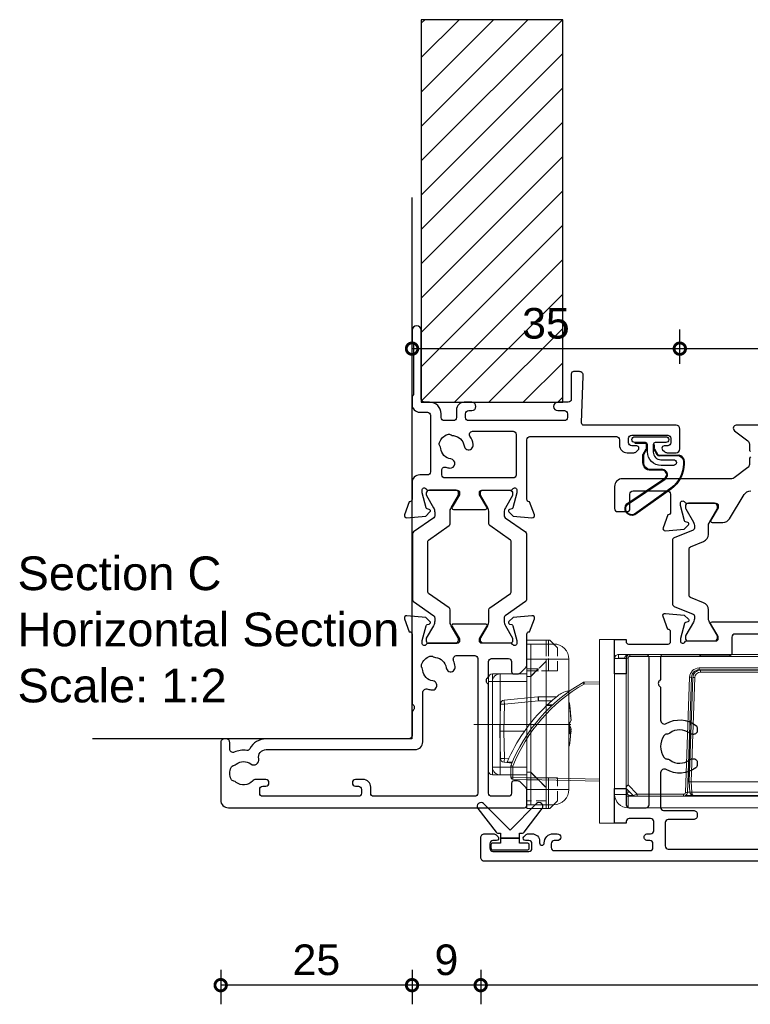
# Model space of a CAD drawing. Header units: millimetres. Extents: x 80 to 17288, y -2623 to 7492.
# Tile 114 of 125: x 15958 to 16053, y 6008 to 6137. Entities that reach past the tile are written whole.
import ezdxf

# ---------------------------------------------------------------- set-up
doc = ezdxf.new("R2010")
doc.units = ezdxf.units.MM
doc.linetypes.add('TH50 BF Type 5$0$CENTERX2', pattern=[20.32, 12.7, -2.54, 2.54, -2.54])
doc.linetypes.add('TH50 BF Type 5$0$HIDDEN', pattern=[1.905, 1.27, -0.635])
for name, color, linetype in [('Extrusion', 2, 'Continuous'), ('Gray', 8, 'Continuous'), ('Gussets', 1, 'Continuous'), ('polyamide', 6, 'Continuous')]:
    doc.layers.add(name, color=color, linetype=linetype)
doc.layers.add('UNO-Dark Grey', color=7, linetype='Continuous', lineweight=13, true_color=0x44474e)
doc.styles.add('UNO Text', font='arial.ttf')
doc.dimstyles.new('UNO', dxfattribs={"dimtxt": 2, "dimasz": 1.5, "dimexe": 1.25, "dimexo": 0.625, "dimtad": 1, "dimdec": 1, "dimzin": 9, "dimtxsty": 'UNO Text', "dimblk": 'DOTSMALL', "dimcen": 2.5, "dimadec": 0, "dimazin": 0, "dimtfac": 1, "dimtdec": 1, "dimtmove": 0, "dimatfit": 3, "dimfxl": 1, "dimfxlon": 1, "dimarcsym": 0})

# ---------------------------------------------------------------- blocks, each defined once
blk = doc.blocks.new('_DotSmall')
at = {"color": 0, "linetype": 'ByBlock', "const_width": 0.5}
blk.add_lwpolyline([(-0.0625, 0, 1), (0.0625, 0, 1)], format="xyb", close=True, dxfattribs=at)
blk = doc.blocks.new('*D519')
at = {"color": 0, "lineweight": -2, "transparency": 16777216}
for p, q in [((16044.18, 6091.89), (16044.18, 6096.39)), ((16118.17, 6091.89), (16118.17, 6096.39)), ((16118.17, 6093.89), (16044.18, 6093.89))]:
    blk.add_line(p, q, dxfattribs=at)
at = {"layer": 'Defpoints', "color": 0, "transparency": 16777216}
for p in [(16044.18, 6093.89), (16044.18, 6082.14), (16118.17, 6075.09)]:
    blk.add_point(p, dxfattribs=at)
at = {"color": 0, "lineweight": -2, "transparency": 16777216, "xscale": 3, "yscale": 3, "zscale": 3, "rotation": 180}
blk.add_blockref('_DotSmall', (16044.18, 6093.89), dxfattribs=at)
at = {"color": 0, "lineweight": -2, "transparency": 16777216, "xscale": 3, "yscale": 3, "zscale": 3}
blk.add_blockref('_DotSmall', (16118.17, 6093.89), dxfattribs=at)
at = {"color": 0, "transparency": 16777216, "insert": (16081.18, 6097.14), "char_height": 4, "attachment_point": 5, "style": 'UNO Text'}
blk.add_mtext('74', dxfattribs=at)
blk = doc.blocks.new('*D520')
at = {"color": 0, "lineweight": -2, "transparency": 16777216}
for p, q in [((16009.2, 6091.89), (16009.2, 6096.39)), ((16044.18, 6091.89), (16044.18, 6096.39)), ((16044.18, 6093.89), (16009.2, 6093.89))]:
    blk.add_line(p, q, dxfattribs=at)
at = {"layer": 'Defpoints', "color": 0, "transparency": 16777216}
for p in [(16009.2, 6093.89), (16009.2, 6087.64), (16044.18, 6082.14)]:
    blk.add_point(p, dxfattribs=at)
at = {"color": 0, "lineweight": -2, "transparency": 16777216, "xscale": 3, "yscale": 3, "zscale": 3, "rotation": 180}
blk.add_blockref('_DotSmall', (16009.2, 6093.89), dxfattribs=at)
at = {"color": 0, "lineweight": -2, "transparency": 16777216, "xscale": 3, "yscale": 3, "zscale": 3}
blk.add_blockref('_DotSmall', (16044.18, 6093.89), dxfattribs=at)
at = {"color": 0, "transparency": 16777216, "insert": (16026.69, 6097.18), "char_height": 4, "attachment_point": 5, "style": 'UNO Text'}
blk.add_mtext('35', dxfattribs=at)
blk = doc.blocks.new('*D527')
at = {"color": 0, "lineweight": -2, "transparency": 16777216}
for p, q in [((16018.17, 6012.7), (16018.17, 6008.2)), ((16098.17, 6012.7), (16098.17, 6008.2)), ((16098.17, 6010.7), (16018.17, 6010.7))]:
    blk.add_line(p, q, dxfattribs=at)
at = {"layer": 'Defpoints', "color": 0, "transparency": 16777216}
for p in [(16098.17, 6035.01), (16018.17, 6029.59), (16018.17, 6010.7)]:
    blk.add_point(p, dxfattribs=at)
at = {"color": 0, "lineweight": -2, "transparency": 16777216, "xscale": 3, "yscale": 3, "zscale": 3, "rotation": 180}
blk.add_blockref('_DotSmall', (16018.17, 6010.7), dxfattribs=at)
at = {"color": 0, "lineweight": -2, "transparency": 16777216, "xscale": 3, "yscale": 3, "zscale": 3}
blk.add_blockref('_DotSmall', (16098.17, 6010.7), dxfattribs=at)
at = {"color": 0, "transparency": 16777216, "insert": (16058.17, 6013.99), "char_height": 4, "attachment_point": 5, "style": 'UNO Text'}
blk.add_mtext('80', dxfattribs=at)
blk = doc.blocks.new('*D528')
at = {"color": 0, "lineweight": -2, "transparency": 16777216}
for p, q in [((16009.2, 6012.7), (16009.2, 6008.2)), ((16018.17, 6012.7), (16018.17, 6008.2)), ((16018.17, 6010.7), (16009.2, 6010.7))]:
    blk.add_line(p, q, dxfattribs=at)
at = {"layer": 'Defpoints', "color": 0, "transparency": 16777216}
for p in [(16009.2, 6087.64), (16018.17, 6029.59), (16009.2, 6010.7)]:
    blk.add_point(p, dxfattribs=at)
at = {"color": 0, "lineweight": -2, "transparency": 16777216, "xscale": 3, "yscale": 3, "zscale": 3, "rotation": 180}
blk.add_blockref('_DotSmall', (16009.2, 6010.7), dxfattribs=at)
at = {"color": 0, "lineweight": -2, "transparency": 16777216, "xscale": 3, "yscale": 3, "zscale": 3}
blk.add_blockref('_DotSmall', (16018.17, 6010.7), dxfattribs=at)
at = {"color": 0, "transparency": 16777216, "insert": (16013.69, 6013.99), "char_height": 4, "attachment_point": 5, "style": 'UNO Text'}
blk.add_mtext('9', dxfattribs=at)
blk = doc.blocks.new('*D529')
at = {"color": 0, "lineweight": -2, "transparency": 16777216}
for p, q in [((15984.2, 6012.7), (15984.2, 6008.2)), ((16009.2, 6012.7), (16009.2, 6008.2)), ((16009.2, 6010.7), (15984.2, 6010.7))]:
    blk.add_line(p, q, dxfattribs=at)
at = {"layer": 'Defpoints', "color": 0, "transparency": 16777216}
for p in [(16009.2, 6087.64), (15984.2, 6038.06), (15984.2, 6010.7)]:
    blk.add_point(p, dxfattribs=at)
at = {"color": 0, "lineweight": -2, "transparency": 16777216, "xscale": 3, "yscale": 3, "zscale": 3, "rotation": 180}
blk.add_blockref('_DotSmall', (15984.2, 6010.7), dxfattribs=at)
at = {"color": 0, "lineweight": -2, "transparency": 16777216, "xscale": 3, "yscale": 3, "zscale": 3}
blk.add_blockref('_DotSmall', (16009.2, 6010.7), dxfattribs=at)
at = {"color": 0, "transparency": 16777216, "insert": (15996.7, 6013.99), "char_height": 4, "attachment_point": 5, "style": 'UNO Text'}
blk.add_mtext('25', dxfattribs=at)
blk = doc.blocks.new('521000')
at = {"layer": 'Extrusion'}
for points in [[(51, 28.8), (51.5, 28.8, -0.414214), (53, 27.3), (53, 26.6, 0.414214), (53.4, 26.2), (62.41, 26.2, -0.986364), (62.41, 25), (61, 25, -0.198912), (60.79, 25.09), (60.77, 25.11, 0.198912), (60.55, 25.2), (54.07, 25.2, 0.198912), (53.86, 25.11), (53.84, 25.09, -0.198962), (53.63, 25), (52.7, 25, -0.41415), (51.7, 26), (51.7, 27, 0.414214), (51.3, 27.4), (43.9, 27.4, 0.414214), (43.5, 27), (43.5, 26, -0.41422), (42.5, 25), (40.3, 25, 0.414157), (40, 24.7), (40, 24.64), (38.3, 24.02, -0.548619), (37.9, 24.33), (38.12, 26.8), (38.66, 27.34, -0.57735), (38.99, 27.25), (39.07, 26.97, 0.267949), (39.21, 26.83), (41.16, 26.31, 0.065543), (41.24, 26.3), (41.5, 26.3, 0.767227), (41.65, 26.86, -0.267949), (41.5, 27.12), (41.5, 30.9, 0.414214), (41.2, 31.2), (40.89, 31.2), (39.3, 30.23, -0.579702), (39, 30.4), (39, 34.6, -0.576766), (39.3, 34.77), (40.89, 33.8), (41.2, 33.8, 0.414214), (41.5, 34.1), (41.5, 37.88, -0.267949), (41.65, 38.14, 0.767227), (41.5, 38.7), (41.24, 38.7, 0.065543), (41.16, 38.69), (39.21, 38.17, 0.267949), (39.07, 38.02), (38.99, 37.75, -0.57735), (38.66, 37.66), (38.12, 38.2), (37.9, 40.67, -0.548619), (38.3, 40.98), (40, 40.36), (40, 40.3, 0.414157), (40.3, 40), (48.1, 40, 0.414217), (48.5, 40.4), (48.5, 51.7, 0.414214), (48.1, 52.1), (47.4, 52.1, -0.414193), (46.4, 53.1), (46.4, 53.97, -0.2), (46.55, 54.32), (46.79, 54.56, -0.2), (47, 54.65, -0.41), (47.3, 54.35), (47.3, 53.7, 0.414189), (47.7, 53.3), (48.3, 53.3, 0.414214), (48.7, 53.7), (48.7, 58.4, 0.414214), (48.3, 58.8), (47.7, 58.8, 0.41418), (47.3, 58.4), (47.3, 58.1), (47.3, 57.95, -0.41), (47, 57.65, -0.2), (46.79, 57.74), (46.55, 57.98, -0.2), (46.4, 58.33), (46.4, 59.5, -0.41), (46.9, 60), (49.5, 60, -0.41), (50, 59.5), (50, 47.44, 0.425129), (50.31, 47.14), (56.45, 47.36, -0.4453), (57, 46.87), (57, 46.1, -0.414214), (56.7, 45.8), (53.4, 45.8, 0.41428), (53, 45.4), (53, 44.05, -1), (51.9, 44.05), (51.9, 44.9, 0.414129), (51.5, 45.3), (51, 45.3, 0.414234), (50.6, 44.9), (50.6, 32.4, 0.414214), (51, 32), (51.5, 32, 0.414205), (51.9, 32.4), (51.9, 32.8, -0.996705), (53, 32.8), (53, 31.8, -0.414566), (52, 30.8), (51, 30.8, 0.414214), (50.6, 30.4), (50.6, 29.2, 0.414213)], [(21.5, 27.12, -0.267769), (21.35, 26.86, 0.76736), (21.5, 26.3), (21.76, 26.3, 0.065543), (21.84, 26.31), (23.79, 26.83, 0.267949), (23.93, 26.97), (24.01, 27.25, -0.57735), (24.34, 27.34), (24.88, 26.8), (25.1, 24.33, -0.548619), (24.7, 24.02), (23, 24.64), (23, 24.7, 0.414071), (22.7, 25), (13.6, 25), (13.45, 25.15, 0.414214), (12.75, 25.15), (12.6, 25), (9.4, 25, 0.414214), (9, 24.6), (9, 5.93, -0.277503), (7.71, 3.81, 0.316398), (7.5, 3.4, -0.138989), (7.26, 1.76, 0.543442), (7.63, 1.2), (8.5, 1.2, -0.414081), (9, 0.7), (9, 0.5, -0.414214), (8.5, 0), (1, 0, -0.414213), (0, 1), (0, 39.7, -0.414214), (0.3, 40), (2.29, 40, -0.198912), (2.65, 39.85), (3.35, 39.15, -0.198913), (3.5, 38.79), (3.5, 38.3, -0.414214), (3.2, 38), (1.9, 38, 0.414214), (1.5, 37.6), (1.5, 35.4, 0.414214), (1.9, 35), (16.1, 35), (16.25, 34.85, 0.414214), (16.95, 34.85), (17.1, 35), (19.1, 35, 0.414214), (19.5, 35.4), (19.5, 37.6, 0.414214), (19.1, 38), (17.8, 38, -0.414214), (17.5, 38.3), (17.5, 38.79, -0.2), (17.65, 39.15), (18.35, 39.85, -0.2), (18.71, 40), (22.7, 40, 0.414071), (23, 40.3), (23, 40.36), (24.7, 40.98, -0.548619), (25.1, 40.67), (24.88, 38.2), (24.34, 37.66, -0.57735), (24.01, 37.75), (23.93, 38.02, 0.267949), (23.79, 38.17), (21.84, 38.69, 0.065543), (21.76, 38.7), (21.5, 38.7, 0.76736), (21.35, 38.14, -0.267949), (21.5, 37.88), (21.5, 34.1, 0.414214), (21.8, 33.8), (22.02, 33.8, 0.137872), (22.17, 33.84), (23.7, 34.77, -0.585524), (24, 34.6), (24, 30.4, -0.585524), (23.7, 30.23), (22.17, 31.16, 0.137872), (22.02, 31.2), (21.8, 31.2, 0.414214), (21.5, 30.9)], [(2.7, 19.6, -0.414202), (3.7, 18.6), (3.7, 17.6, -0.889365), (2.8, 17.6), (2.8, 18, 0.414214), (2.4, 18.4), (1.9, 18.4, 0.414202), (1.5, 18), (1.5, 5.5, 0.414213), (1.9, 5.1), (2.4, 5.1, 0.414215), (2.8, 5.5), (2.8, 5.9, -0.889355), (3.7, 5.9), (3.7, 4.61, -0.219162), (3.49, 4.15, 0.403571), (3.32, 2.03, -0.12305), (3.46, 1.72, 0.239134), (3.74, 1.37, 0.221126), (5.26, 1.37, 0.239134), (5.54, 1.72, -0.12305), (5.68, 2.03, 0.347448), (5.72, 3.93, -0.702074), (6.38, 4.96, 0.481745), (7.6, 5.94), (7.6, 25.4, -0.414156), (8.6, 26.4), (15.04, 26.4, 0.513003), (15.51, 27.06, -0.048433), (15.39, 27.57, -1.000832), (16.58, 27.73, 0.348271), (17.95, 26.41, -0.12305), (18.27, 26.3, 0.239134), (18.72, 26.24, 0.221428), (19.79, 27.31, 0.239134), (19.74, 27.76, -0.12305), (19.62, 28.08, 0.348271), (18.3, 29.45, -1.000832), (18.46, 30.64, -0.070793), (19.2, 30.43, 0.541477), (19.9, 30.89), (19.9, 33.2, 0.414214), (19.5, 33.6), (1.9, 33.6, 0.414214), (1.5, 33.2), (1.5, 20, 0.414214), (1.9, 19.6)]]:
    blk.add_lwpolyline(points, format="xyb", close=True, dxfattribs=at)
blk.add_lwpolyline([(48.58, 32.57, 0.59317), (49.2, 32.9), (49.2, 38.2, 0.414223), (48.8, 38.6), (43.48, 38.6, 0.40033), (43.1, 38.2), (43.1, 29.3, 0.414214), (43.5, 28.9), (44.13, 28.9, 0.510119), (44.51, 29.42, -0.046438), (44.4, 29.92, -0.995868), (45.59, 30.07, 0.348271), (46.96, 28.75, -0.12305), (47.28, 28.63, 0.239134), (47.72, 28.58, 0.221428), (48.8, 29.65, 0.239134), (48.74, 30.1, -0.12305), (48.63, 30.42, 0.348271), (47.31, 31.79, -1.000832), (47.47, 32.98, -0.110255), (48.58, 32.57)], format="xyb", dxfattribs=at)
blk.add_lwpolyline([(21.5, 27.73), (21.5, 27.73)], close=True, dxfattribs=at)
at = {"layer": 'polyamide'}
for points in [[(21.9, 33.94), (22.11, 33.94, 0.131652), (22.21, 33.97), (23.79, 34.88, -0.131652), (24.39, 35.04), (25.88, 35.04, 0.244698), (26.13, 35.17), (28.01, 37.85, -0.244698), (28.18, 37.94), (34.82, 37.94, -0.244698), (34.99, 37.85), (36.87, 35.17, 0.244698), (37.11, 35.04), (38.61, 35.04, -0.131652), (39.21, 34.88), (40.84, 33.94), (41.2, 33.94, 0.414214), (41.5, 34.24), (41.5, 37.74, 0.414214), (41.1, 38.14), (40.89, 38.14, 0.131652), (40.79, 38.11), (39.21, 37.2, -0.131652), (38.61, 37.04), (38.16, 37.04, -0.244698), (37.91, 37.17), (36.06, 39.81, 0.244698), (35.81, 39.94), (27.19, 39.94, 0.244698), (26.94, 39.81), (25.09, 37.17, -0.103471), (25, 37.08, -0.13774), (24.84, 37.04), (24.39, 37.04, -0.131652), (23.79, 37.2), (22.16, 38.14), (21.8, 38.14, 0.414998), (21.5, 37.84), (21.5, 34.34, 0.414214)], [(21.9, 31.06), (22.11, 31.06, -0.131652), (22.21, 31.03), (23.79, 30.12, 0.131652), (24.39, 29.96), (25.88, 29.96, -0.244698), (26.13, 29.83), (28.01, 27.15, 0.244698), (28.18, 27.06), (34.82, 27.06, 0.244698), (34.99, 27.15), (36.87, 29.83, -0.244698), (37.11, 29.96), (38.61, 29.96, 0.131652), (39.21, 30.12), (40.84, 31.06), (41.2, 31.06, -0.414214), (41.5, 30.76), (41.5, 27.26, -0.414214), (41.1, 26.86), (40.89, 26.86, -0.131652), (40.79, 26.89), (39.21, 27.8, 0.131652), (38.61, 27.96), (38.16, 27.96, 0.244698), (37.91, 27.83), (36.06, 25.19, -0.244698), (35.81, 25.06), (27.19, 25.06, -0.244698), (26.94, 25.19), (25.09, 27.83, 0.103471), (25, 27.92, 0.13774), (24.84, 27.96), (24.39, 27.96, 0.131652), (23.79, 27.8), (22.16, 26.86), (21.8, 26.86, -0.414998), (21.5, 27.16), (21.5, 30.66, -0.414214)]]:
    blk.add_lwpolyline(points, format="xyb", close=True, dxfattribs=at)
blk = doc.blocks.new('HD Lock')
at = {"color": 7, "linetype": 'Continuous'}
for p, q in [((0, 12), (0, -12)), ((2, 12), (0, 12)), ((2, 12), (2, -12)), ((-43, 8.5), (-43, 10)), ((-43, 10), (-40.5, 10)), ((-40.5, 10), (-1.75, 10)), ((-35.73, 10.22), (-30.43, 10.22)), ((-30.43, 10.22), (-20.27, 10.22)), ((-40.5, 8.5), (-43, 8.5)), ((-43, -9.77), (-42.84, 8.23)), ((-43, 4.5), (-43, 8)), ((-42.59, 8.48), (-40.34, 8.48)), ((-41.61, 8.5), (-41.61, 8.48)), ((-40.5, 8.5), (-1.75, 8.5)), ((-40.34, 8.48), (-24.02, 8.48)), ((-38.61, 8.48), (-38.61, 8.5)), ((-31.75, 8.5), (-31.75, 8.48)), ((-24.25, 8.48), (-24.25, 8.5)), ((-23.52, 7.99), (-22.99, -7.06)), ((-23.29, 6.62), (-23.2, 7.96)), ((-22.7, 8.42), (-10.33, 8.42)), ((-10.33, 8.42), (-9.23, 8.42)), ((-10.04, -7.06), (-9.51, 7.99)), ((-9.83, 7.96), (-9.74, 6.62)), ((-9.01, 8.48), (-2.95, 8.48)), ((-8.9, 8.5), (-8.9, 8.48)), ((-5.9, 8.48), (-5.9, 8.5)), ((-2.6, 8.48), (-2.95, 8.48)), ((-2.45, 8.42), (-2.08, 8.42)), ((-2.43, 8.4), (-1.5, 7.47)), ((-1.58, 7.96), (-1.55, 7.53)), ((-1.5, -9.5), (-1.5, 8.25)), ((-0.02, 8.53), (0, 8.53)), ((0, 8.53), (0, -9.53)), ((-22.81, -7.01), (-23.29, 6.62)), ((-23.04, 6.62), (-23.04, 6.62)), ((-23.04, 6.62), (-9.99, 6.62)), ((-9.74, 6.62), (-10.22, -7.01)), ((-9.99, 6.62), (-9.99, 6.62)), ((-9.56, 6.62), (-9.74, 6.62)), ((-9.66, 6.56), (-9.74, 6.56)), ((2, 6.51), (13.32, 6.27)), ((13.56, 6.02), (13.56, 4.52)), ((-43, 4.5), (-42.87, 4.5)), ((-43, 2), (-43, 4.5)), ((-23.22, 4.52), (-23.4, 4.52)), ((14.05, 4.03), (13.36, 4.03)), ((13.41, 4.16), (14.45, 4.06)), ((-23.34, 2.92), (-23.16, 2.92)), ((-23.34, 2.87), (-23.16, 2.87)), ((14.92, 3.55), (15, 0)), ((-43, 2), (-42.9, 2)), ((-42.9, 0.93), (-42.93, -0.33)), ((11.79, 0), (14.48, 0)), ((15, 0), (14.48, 0)), ((15, 0), (14.92, -3.55)), ((-42.93, -0.33), (-42.92, -0.87)), ((-42.93, -0.33), (-42.92, -0.33)), ((-23.23, -0.12), (-23.17, -0.12)), ((-23.17, -0.12), (-23.05, -0.12)), ((9.97, -4.5), (7.59, -4.5)), ((14.45, -4.06), (10.03, -4.5)), ((-22.91, -7.42), (-22.87, -5.49)), ((4, -6.42), (2, -6.46)), ((-22.77, -7.26), (-22.77, -7.66)), ((-21.99, -8.02), (-11.04, -8.02)), ((-11.22, -7.98), (-21.81, -7.98)), ((-40.5, -10.02), (-42.75, -10.02)), ((-2, -10.02), (-40.5, -10.02)), ((-20.75, -10.18), (-35.25, -10.18)), ((-31.95, -10.02), (-31.95, -10.12)), ((-25.21, -10.12), (-31.95, -10.12)), ((-24.05, -10.12), (-25.21, -10.12)), ((-24.05, -10.12), (-24.05, -10.02)), ((-0.51, -10.02), (-2, -10.02)), ((0, -9.5), (-1.5, -9.5)), ((-1.5, -9.5), (-1.5, -9.53)), ((-0.5, -10.02), (-0.51, -10.02)), ((-0.01, -9.5), (-0.01, -9.51)), ((2, -12), (0, -12))]:
    blk.add_line(p, q, dxfattribs=at)
at = {"color": 8, "linetype": 'Continuous'}
for p, q in [((-40.5, 10), (-40.5, 8.5)), ((-1.75, 8.5), (-1.75, 10)), ((-42.84, 8), (-43, 8)), ((-40.34, 8.23), (-40.5, -9.77)), ((-40.34, 8.23), (-40.34, 8.48)), ((-24.02, 8.23), (-40.34, 8.23)), ((-35.08, 8.5), (-35.08, 8.48)), ((-33.58, 8.5), (-33.58, 8.48)), ((-24.02, 8.23), (-24.02, 8.48)), ((-23.24, -7.07), (-23.77, 7.99)), ((-22.95, 7.96), (-23.04, 6.62)), ((-10.08, 7.96), (-22.95, 7.96)), ((-20.23, 8.42), (-20.16, 8.5)), ((-16.1, 8.5), (-16.1, 8.42)), ((-14.1, 8.5), (-14.1, 8.42)), ((-9.99, 6.62), (-10.08, 7.96)), ((-9.26, 7.99), (-9.79, -7.07)), ((-9.01, 8.23), (-9.01, 8.48)), ((-2.95, 8.23), (-9.01, 8.23)), ((-2.95, 8.23), (-2.95, 8.48)), ((-1.75, 7.02), (-2.95, 8.23)), ((-2.27, 8.5), (-2.3, 8.49)), ((-1.58, 7.96), (-1.98, 7.96)), ((-1.5, 8.08), (-1.61, 8.08)), ((-1.5, 8.25), (0, 8.25)), ((-23.04, 6.62), (-22.56, -7.01)), ((-10.47, -7.01), (-9.99, 6.62)), ((-9.66, 6.55), (-9.74, 6.55)), ((-9.56, 6.57), (-9.66, 6.55)), ((-9.66, 6.56), (-9.66, 6.55)), ((-1.75, -9.52), (-1.75, 7.02)), ((-9.85, -1.65), (-9.69, 5.59)), ((-9.69, 5.59), (-9.78, 5.59)), ((13.32, 6.02), (2, 6.26)), ((13.32, 4.57), (13.32, 6.02)), ((13.32, 6.02), (13.56, 6.02)), ((-23.21, 4.28), (-23.39, 4.28)), ((-23.15, 2.63), (-23.33, 2.63)), ((14.4, 3.55), (13.86, 3.6)), ((14.48, 0), (14.4, 3.55)), ((14.4, -3.55), (14.48, 0)), ((8.81, -3.44), (8.1, -3.43)), ((8.19, -3.35), (8.89, -3.35)), ((9.97, -3.99), (14.4, -3.55)), ((8.19, -3.99), (9.97, -3.99)), ((9.97, -4.5), (9.97, -3.99)), ((-22.87, -5.29), (-22.92, -7.4)), ((2, -6.21), (4, -6.17)), ((-22.26, -7.87), (-22.26, -7.99)), ((-21.99, -8.27), (-21.99, -8.02)), ((-11.04, -8.27), (-21.99, -8.27)), ((-21.81, -7.73), (-11.22, -7.73)), ((-21.81, -7.98), (-21.81, -7.73)), ((-11.22, -7.98), (-11.22, -7.73)), ((-11.04, -8.27), (-11.04, -8.02)), ((-40.5, -10.02), (-40.5, -9.77)), ((-40.5, -9.77), (-2, -9.77)), ((-2, -10.02), (-2, -9.77)), ((-1.5, -9.53), (-1.25, -9.53)), ((-1.25, -9.5), (-1.25, -9.53)), ((-1.25, -9.53), (-0.51, -9.53)), ((-0.51, -9.53), (-0.51, -9.5)), ((-0.51, -10.02), (-0.51, -9.53)), ((-0.5, -10.02), (-0.5, -10.02))]:
    blk.add_line(p, q, dxfattribs=at)
for points in [[(-40.34, 8.23), (-40.54, 8.23), (-40.73, 8.23), (-40.92, 8.23), (-41.11, 8.23), (-41.3, 8.23), (-41.48, 8.23), (-41.65, 8.23), (-41.81, 8.23), (-41.96, 8.23), (-42.11, 8.23), (-42.24, 8.23), (-42.36, 8.23), (-42.47, 8.23), (-42.57, 8.23), (-42.65, 8.23), (-42.72, 8.23), (-42.77, 8.23), (-42.81, 8.23), (-42.83, 8.23), (-42.84, 8.23)], [(-37.57, 8.5), (-37.58, 8.5), (-37.64, 8.48), (-37.64, 8.48)], [(-22.7, 8.42), (-22.74, 8.42), (-22.78, 8.4), (-22.82, 8.36), (-22.85, 8.32), (-22.88, 8.26), (-22.91, 8.19), (-22.93, 8.12), (-22.94, 8.04), (-22.95, 7.96)], [(-19.85, 8.5), (-19.95, 8.47), (-20.04, 8.42)], [(-10.08, 7.96), (-10.09, 8.04), (-10.1, 8.12), (-10.12, 8.19), (-10.15, 8.26), (-10.18, 8.32), (-10.21, 8.36), (-10.25, 8.4), (-10.29, 8.42), (-10.33, 8.42)], [(-9.69, 5.59), (-9.69, 5.73), (-9.68, 5.86), (-9.68, 5.98), (-9.68, 6.1), (-9.67, 6.21), (-9.67, 6.31), (-9.67, 6.39), (-9.66, 6.46), (-9.66, 6.52), (-9.66, 6.55)], [(-9.6, 5.59), (-9.61, 5.59), (-9.69, 5.59)], [(-23.19, -1.35), (-23.18, -0.69), (-23.17, -0.12)], [(-22.97, -2.53), (-23.03, -5.26), (-23.04, -5.76)], [(-43, -9.77), (-42.99, -9.77), (-42.97, -9.77), (-42.93, -9.77), (-42.88, -9.77), (-42.81, -9.77), (-42.73, -9.77), (-42.63, -9.77), (-42.52, -9.77), (-42.4, -9.77), (-42.27, -9.77), (-42.12, -9.77), (-41.97, -9.77), (-41.8, -9.77), (-41.63, -9.77), (-41.45, -9.77), (-41.27, -9.77), (-41.08, -9.77), (-40.89, -9.77), (-40.69, -9.77), (-40.5, -9.77)], [(-0.01, -9.51), (-0.02, -9.51), (-0.04, -9.51), (-0.08, -9.52), (-0.13, -9.52), (-0.19, -9.52), (-0.26, -9.52), (-0.34, -9.52), (-0.42, -9.52), (-0.51, -9.53)], [(0, -9.53), (-0.01, -9.52), (-0.01, -9.52)]]:
    blk.add_lwpolyline(points, dxfattribs=at)
at = {"color": 7, "linetype": 'Continuous'}
for points in [[(-11.86, 8.42), (-11.81, 8.44), (-11.67, 8.5)], [(-9.56, 6.58), (-9.61, 6.57), (-9.66, 6.57)]]:
    blk.add_lwpolyline(points, dxfattribs=at)
for centre, radius, start, end in [((-35.73, 9.97), 0.25, 90, 174.0304), ((-20.27, 9.97), 0.25, 5.9696, 90), ((-1.75, 8.25), 1.75, 0, 90), ((-41, 8), 2, 165.5225, 180), ((-42.59, 8.22), 0.25, 90, 179.5), ((-37.58, 8.32), 0.185, 86.6687, 120.3022), ((-32.83, 8.25), 0.25, 64.1581, 90), ((-24.02, 7.97), 0.5, 2, 89.9998), ((-22.7, 7.92), 0.5, 89.9998, 176.0002), ((-16.33, 8.27), 0.25, 37.1569, 64.6889), ((-10.33, 7.92), 0.5, 4.0001, 90.0001), ((-9.01, 7.97), 0.5, 90.0002, 178), ((-2.6, 8.22), 0.25, 45, 90), ((-2.39, 7.8), 0.702, 62.8874, 91.2619), ((-2.08, 7.92), 0.5, 3.9993, 90.0008), ((-1.75, 8.25), 0.25, 0, 90), ((-23.17, 3.67), 2.96, 87.5874, 92.4143), ((-9.86, 3.67), 2.96, 87.5856, 92.4127), ((-2.33, 7.69), 0.884, 310.8755, 339.5956), ((13.31, 6.02), 0.25, 0, 88.75), ((-6.87, 12.67), 22, 299.9745, 338.2671), ((-6.61, 12.96), 22.5, 313.5583, 336.6426), ((9.66, -14.68), 19.59, 78.5012, 79.23), ((14.4, 3.54), 0.52, 1.25, 84.3), ((-6.61, 12.95), 22.5, 308.1584, 313.2418), ((-6.36, 12.69), 22.14, 313.2387, 313.5579), ((14.4, -3.54), 0.52, 275.7, 358.75), ((5.75, -2.77), 2.5, 272.5371, 308.1586), ((9.97, -3.98), 0.52, 270, 275.7), ((3.99, -6.17), 0.25, 271.25, 299.9744), ((-21.99, -7.03), 1, 181.9999, 270.0001), ((-21.81, -6.98), 1, 182.0001, 270), ((-11.22, -6.98), 1, 270.0001, 358), ((-11.04, -7.03), 1, 269.9999, 358.0001), ((-42.75, -9.78), 0.25, 179.5, 270), ((-35.25, -9.93), 0.25, 203.3284, 270), ((-20.75, -9.93), 0.25, 270, 336.6716), ((-2, -9.53), 0.5, 270.0003, 359.9995), ((-0.51, -9.53), 0.5, 270, 1.25), ((-0.5, -9.53), 0.5, 270, 0)]:
    blk.add_arc(centre, radius, start, end, dxfattribs=at)
at = {"color": 8, "linetype": 'Continuous'}
for centre, radius, start, end in [((-24.02, 7.98), 0.25, 2.0009, 89.999), ((-23.45, 0.82), 7.17, 90.501, 92.4986), ((-23.07, 7.06), 0.908, 82.1032, 97.8968), ((-19.88, 8.28), 0.241, 35.6207, 63.2887), ((-19.07, 8.37), 0.229, 146.5705, 167.0921), ((-16.22, 8.37), 0.227, 146.5255, 166.6563), ((-16.37, 8.27), 0.249, 37.0651, 64.6065), ((-9.96, 7.06), 0.908, 82.1033, 97.8967), ((-9.61, 6.61), 1.37, 85.8616, 99.2589), ((-9.58, 0.82), 7.17, 87.5014, 89.499), ((-9.01, 7.98), 0.25, 90.0008, 177.9994), ((14.35, -43.25), 54.31, 107.9992, 108.5861), ((-2.41, 8.29), 0.213, 40.3641, 88.9831), ((10.45, 6.14), 2.87, 357.5046, 2.4954), ((-6.87, 12.67), 21.75, 299.9745, 338.141), ((74.82, -2.36), 60.71, 173.9329, 174.4131), ((14.66, -2.66), 6.21, 87.6017, 92.3983), ((14.66, 2.66), 6.21, 267.6017, 272.3983), ((74.83, 2.36), 60.72, 185.587, 186.0671), ((70.4, 1.92), 60.72, 185.587, 186.0671), ((1.13, -6.29), 2.87, 357.501, 2.499), ((1.2, -7.85), 3.26, 26.7095, 31.051), ((-22.93, -14.22), 7.16, 90.5007, 92.4998), ((-21.99, -7.02), 1.25, 182.0001, 270), ((-22.75, -3.42), 3.59, 269.0038, 272.9967), ((-21.81, -6.98), 0.75, 182.0002, 269.9998), ((-11.22, -6.98), 0.75, 269.9999, 358.0003), ((-11.04, -7.02), 1.25, 270.0001, 357.9999), ((-10.28, -3.42), 3.59, 267.0033, 270.9961), ((-10.1, -14.22), 7.16, 87.5002, 89.4993), ((-2, -9.52), 0.25, 270, 359.9996), ((-1.9, -9.37), 0.664, 260.9806, 346.3996), ((-1.69, -16.69), 7.16, 88.5004, 90.4998)]:
    blk.add_arc(centre, radius, start, end, dxfattribs=at)
blk = doc.blocks.new('H200')
at = {"linetype": 'TH50 BF Type 5$0$CENTERX2'}
blk.add_line((0, 1.94), (0, -12.72), dxfattribs=at)
at = {"linetype": 'Continuous'}
for p, q in [((-6.1, 0), (-5.6, 0)), ((-5.6, 0), (-5.12, 0)), ((-5.6, -0.5), (-5.6, 0)), ((-5.12, 0), (0.52, 0)), ((0.52, 0), (6.1, 0)), ((-6.6, -1.5), (-6.6, -0.5)), ((-5.6, -0.5), (-6.6, -0.5)), ((-5.6, -0.5), (5.6, -0.5)), ((-5.6, -0.5), (-5.6, -1.5)), ((6.6, -0.5), (5.6, -0.5)), ((5.6, -0.5), (5.6, -1.5)), ((6.6, -1.5), (6.6, -0.5)), ((-6.6, -2.5), (-6.6, -1.5)), ((-6.6, -1.5), (-5.6, -1.5)), ((-6.6, -5), (-6.6, -2.5)), ((-5.6, -1.5), (-5.6, -5)), ((5.6, -1.5), (-5.6, -1.5)), ((5.6, -1.5), (6.6, -1.5)), ((5.6, -5), (5.6, -1.5)), ((6.6, -1.5), (6.6, -2.5)), ((6.6, -2.5), (6.6, -5)), ((-11, -7.5), (-11, -5)), ((-11, -5), (-10.5, -5)), ((-10.5, -5.5), (-10.5, -5)), ((-10.5, -5), (-8.5, -5)), ((-5.6, -5), (-8.5, -5)), ((-8.5, -5), (-8.5, -5.5)), ((8.5, -5), (5.6, -5)), ((8.5, -5), (10.5, -5)), ((8.5, -5.5), (8.5, -5)), ((10.5, -5), (11, -5)), ((10.5, -5), (10.5, -5.5)), ((11, -5), (11, -7.5)), ((-10.5, -5.5), (-10.5, -8.5)), ((-10.5, -5.5), (-8.5, -5.5)), ((-8.5, -5.5), (8.5, -5.5)), ((-8.5, -10.5), (-8.5, -5.5)), ((8.5, -10.5), (8.5, -5.5)), ((8.5, -5.5), (10.5, -5.5)), ((10.5, -8.5), (10.5, -5.5)), ((-10.5, -7.5), (-11, -7.5)), ((-11, -7.5), (-11, -7.83)), ((11, -7.5), (10.5, -7.5)), ((11, -7.5), (11, -7.83)), ((-11, -8), (-11, -7.83)), ((-11, -7.83), (-10.5, -7.83)), ((10.5, -7.83), (11, -7.83)), ((11, -7.83), (11, -8)), ((8.5, -10.5), (-8.5, -10.5)), ((-2.97, -10.5), (-2.71, -10.56)), ((0.24, -10.56), (0.37, -10.61)), ((0.71, -10.62), (0.71, -10.61)), ((2.75, -10.55), (2.72, -10.55)), ((2.83, -10.53), (2.97, -10.5))]:
    blk.add_line(p, q, dxfattribs=at)
at = {"linetype": 'TH50 BF Type 5$0$HIDDEN'}
for p, q in [((-11, -5), (-11, -6.17)), ((-7, -5), (-11, -5)), ((-11, -6.17), (-11, -5)), ((-10, -5), (-11, -5)), ((-11, -5), (-11, -7.5)), ((-10.5, -5), (-10, -5)), ((-8.5, -5), (-10, -5)), ((-8.5, -5), (-8.5, -5.5)), ((-8.5, -5), (-7.25, -5)), ((-7.25, -5), (-7.25, -5.5)), ((-7.25, -6.5), (-7.25, -5)), ((-7.25, -5), (-6.25, -5)), ((-6.25, -5), (-7.25, -5)), ((-7, -5), (-7, -7.5)), ((-6, -5), (-7, -5)), ((-7, -6.17), (-7, -5)), ((-7, -5), (-7, -6.17)), ((-7, -5), (-6, -5)), ((-5.5, -5), (-6.5, -5)), ((-6.5, -5), (-5.5, -5)), ((-6.25, -5), (6.25, -5)), ((-6.25, -5), (-6.25, -5.5)), ((6, -5), (-6, -5)), ((5.5, -5), (-5.5, -5)), ((-5.5, -5), (-4.5, -5)), ((-4.5, -5), (4.5, -5)), ((4.5, -5), (5.5, -5)), ((6.5, -5), (5.5, -5)), ((5.5, -5), (6.5, -5)), ((7, -5), (6, -5)), ((6, -5), (7, -5)), ((6.25, -5), (7.25, -5)), ((7.25, -5), (6.25, -5)), ((6.25, -5.5), (6.25, -5)), ((7, -7.5), (7, -5)), ((7, -5), (7, -6.17)), ((11, -5), (7, -5)), ((7, -6.17), (7, -5)), ((7.25, -5), (7.25, -5.5)), ((7.25, -5), (8.5, -5)), ((7.25, -5), (7.25, -6.5)), ((8.5, -5), (8.5, -5.5)), ((10, -5), (8.5, -5)), ((10, -5), (10.5, -5)), ((11, -5), (10, -5)), ((10, -7.5), (10, -5)), ((11, -6.17), (11, -5)), ((11, -5), (11, -6.17)), ((11, -7.5), (11, -5)), ((-11, -6.5), (-11, -6.17)), ((-8.5, -5.5), (8.5, -5.5)), ((-8.5, -5.5), (-7.25, -5.5)), ((-6.25, -5.5), (-8.25, -7.5)), ((-7.25, -5.5), (7.25, -5.5)), ((-7.25, -5.5), (-7.25, -6.5)), ((-7, -6.5), (-7, -6.17)), ((8.25, -7.5), (6.25, -5.5)), ((7, -6.17), (7, -6.5)), ((7.25, -5.5), (8.5, -5.5)), ((7.25, -5.5), (7.25, -6.5)), ((11, -6.5), (11, -6.17)), ((-7, -7.5), (-11, -7.5)), ((-11, -7.83), (-11, -7.5)), ((-11, -7.5), (-10, -7.5)), ((-10, -7.5), (-10.5, -7.5)), ((10, -7.5), (-10, -7.5)), ((-8.25, -7.5), (-7.25, -6.5)), ((8.25, -7.5), (-8.25, -7.5)), ((-7, -7.5), (-6, -7.5)), ((-7, -7.5), (-7, -7.83)), ((-6, -7.5), (-7, -7.5)), ((-6.5, -7.5), (-5.5, -7.5)), ((-6.5, -7.5), (-5.5, -7.5)), ((6, -7.5), (-6, -7.5)), ((5.5, -7.5), (-5.5, -7.5)), ((-4.5, -7.5), (-5.5, -7.5)), ((-4.5, -7.5), (4.5, -7.5)), ((5.5, -7.5), (4.5, -7.5)), ((5.5, -7.5), (6.5, -7.5)), ((5.5, -7.5), (6.5, -7.5)), ((6, -7.5), (7, -7.5)), ((7, -7.5), (6, -7.5)), ((7, -7.83), (7, -7.5)), ((11, -7.5), (7, -7.5)), ((7.25, -6.5), (8.25, -7.5)), ((10.5, -7.5), (10, -7.5)), ((10, -7.5), (11, -7.5)), ((11, -7.83), (11, -7.5)), ((-11, -7.83), (-11, -8)), ((-7, -7.83), (-11, -7.83)), ((-10.5, -7.83), (-7, -7.83)), ((-7, -9), (-10, -9)), ((-7, -7.83), (-7, -9)), ((-7, -9), (-7, -7.83)), ((7, -9), (7, -7.83)), ((7, -7.83), (7, -9)), ((7, -7.83), (10.5, -7.83)), ((11, -7.83), (7, -7.83)), ((10, -9), (7, -9)), ((11, -8), (11, -7.83))]:
    blk.add_line(p, q, dxfattribs=at)
for points in [[(-6.25, -5.5), (-6.42, -5.67), (-6.59, -5.84), (-6.75, -6), (-6.89, -6.14), (-7.02, -6.27), (-7.12, -6.37), (-7.19, -6.44), (-7.22, -6.47), (-7.23, -6.48), (-7.25, -6.5)], [(-7.25, -6.5), (-7.23, -6.48), (-7.17, -6.42), (-7.08, -6.33), (-6.96, -6.21), (-6.81, -6.06), (-6.63, -5.88), (-6.45, -5.7), (-6.25, -5.5)], [(7.25, -6.5), (7.23, -6.48), (7.22, -6.47), (7.19, -6.44), (7.12, -6.37), (7.02, -6.27), (6.89, -6.14), (6.75, -6), (6.59, -5.84), (6.42, -5.67), (6.25, -5.5)], [(6.25, -5.5), (6.45, -5.7), (6.63, -5.88), (6.81, -6.06), (6.96, -6.21), (7.08, -6.33), (7.17, -6.42), (7.23, -6.48), (7.25, -6.5)], [(-11, -8), (-10.57, -8.43), (-10.26, -8.74), (-10.07, -8.93), (-10, -9)], [(-10, -9), (-10.07, -8.93), (-10.26, -8.74), (-10.5, -8.5)], [(10, -9), (10.07, -8.93), (10.26, -8.74), (10.57, -8.43), (11, -8)], [(10.5, -8.5), (10.26, -8.74), (10.07, -8.93), (10, -9)]]:
    blk.add_lwpolyline(points, dxfattribs=at)
at = {"linetype": 'Continuous'}
for points in [[(-10.5, -8.5), (-10.57, -8.43), (-11, -8)], [(11, -8), (10.57, -8.43), (10.5, -8.5)], [(-0.98, -10.76), (-2.07, -10.67), (-2.75, -10.55)], [(-2.72, -10.55), (-2.61, -10.57), (-2.46, -10.55)], [(-2.46, -10.55), (-1.86, -10.66), (-0.69, -10.76)], [(-0.52, -10.76), (-0.29, -10.67), (-0.15, -10.55)], [(-0.49, -10.76), (-0.49, -10.76), (-0.52, -10.76)], [(-0.15, -10.55), (0.54, -10.57), (1.23, -10.55)], [(0.52, -10.76), (0.29, -10.67), (0.15, -10.55)], [(0.69, -10.76), (0.7, -10.76), (0.71, -10.75), (0.71, -10.74), (0.72, -10.72), (0.72, -10.7), (0.72, -10.68)], [(0.71, -10.61), (0.71, -10.63), (0.72, -10.68), (0.74, -10.72), (0.77, -10.74), (0.8, -10.75), (0.82, -10.76), (0.84, -10.76), (0.85, -10.77), (0.86, -10.77), (0.88, -10.77), (0.93, -10.77), (0.99, -10.76), (0.99, -10.76)], [(1.23, -10.55), (1.11, -10.66), (0.86, -10.76)], [(0.86, -10.76), (0.86, -10.77), (0.88, -10.77), (0.91, -10.77), (0.95, -10.77), (0.98, -10.76)], [(0.98, -10.76), (2.07, -10.67), (2.75, -10.55)]]:
    blk.add_lwpolyline(points, dxfattribs=at)
for centre, radius, start, end in [((-6.1, -0.5), 0.5, 90, 180), ((6.1, -0.5), 0.5, 0, 90), ((-5.6, -1.5), 1, 90, 180), ((5.6, -1.5), 1, 0, 90), ((-8.5, -8.5), 2, 180, 270), ((8.5, -8.5), 2, 270, 0), ((-0.91, -10.29), 0.479, 262.1609, 283.8928), ((-0.6, -9.62), 1.15, 265.6596, 275.8217), ((-0.61, -9.32), 1.45, 266.4739, 273.5261), ((0.54, -4.16), 6.46, 268.4276, 271.5724), ((0.51, -10.62), 0.148, 179.1287, 259.1726), ((0.61, -9.39), 1.38, 264.9543, 273.9441), ((0.86, -10.61), 0.15, 179.8916, 271.0593), ((0.64, -0.77), 10, 281.9889, 282.6695)]:
    blk.add_arc(centre, radius, start, end, dxfattribs=at)
blk = doc.blocks.new('BACKSEAL1.5')
at = {"layer": 'Gussets'}
for points in [[(-0.35, -2.9), (0.3, -2.9), (0.3, -1.65), (0.3, -0.4), (-0.35, -0.4), (-0.35, -0.02, 0.233448), (-0.45, 0.18), (-3.55, 2.55, 0.936585), (-4.2, 1.8), (-0.75, -1.65), (-4.2, -5.1, 0.936585), (-3.55, -5.85), (-0.45, -3.48, 0.233448), (-0.35, -3.28)], [(1.6, 0.85), (1.2, 0.85, 0.414214), (0.95, 0.6), (0.95, -0.4), (0.3, -0.4), (0.3, -1.65), (0.3, -2.9), (0.95, -2.9), (0.95, -3.9, 0.414214), (1.2, -4.15), (1.6, -4.15, 0.414214), (1.85, -3.9), (1.85, -1.65), (1.85, 0.6, 0.414214)]]:
    blk.add_lwpolyline(points, format="xyb", close=True, dxfattribs=at)
blk = doc.blocks.new('522200')
at = {"layer": 'Extrusion'}
for points in [[(57, 99.7), (57, 33.39, -0.717885), (56.28, 33.15), (54.95, 34.9, 0.234069), (54.55, 35.1), (53.69, 35.1), (53.55, 35.24, 0.414214)], [(52.85, 35.24), (52.71, 35.1), (51.85, 35.1, 0.234069), (51.45, 34.9), (50.1, 33.13, 0.164222), (50, 32.83), (50, 18.5, -0.414214), (49, 17.5), (46.1, 17.5, -0.414214), (45.7, 17.9), (45.7, 19.1, -0.414214), (46.1, 19.5), (48, 19.5, 0.414214), (48.4, 19.9), (48.4, 24.4, 0.414214), (48, 24.8), (45.6, 24.8, 0.414214), (45.3, 24.5), (45.3, 24.44), (43.6, 23.82, -0.548619), (43.2, 24.13), (43.42, 26.6), (43.96, 27.14, -0.57735), (44.29, 27.05), (44.37, 26.77, 0.267949), (44.51, 26.63), (46.5, 26.1), (46.8, 26.1, 0.767327), (46.95, 26.66, -0.267949), (46.8, 26.92), (46.8, 30.73, 0.414214), (46.5, 31.03), (46.19, 31.03), (44.6, 30.06, -0.585524), (44.3, 30.23), (44.3, 31.65, -0.261413), (44.78, 32.51), (47.92, 34.42, 0.261413), (48.4, 35.28)], [(0, 79.7), (0, 0.5, 0.414249), (0.5, 0), (3.1, 0, 0.415107), (3.6, 0.5), (3.6, 1.67, 0.198912), (3.45, 2.02), (3.21, 2.26, 0.668195), (2.7, 2.05), (2.7, 1.6, -0.41534), (2.3, 1.2), (1.7, 1.2, -0.414214), (1.3, 1.6), (1.3, 6.3, -0.414214), (1.7, 6.7), (2.3, 6.7, -0.413964), (2.7, 6.3), (2.7, 5.85, 0.668179), (3.21, 5.64), (3.45, 5.88, 0.198912), (3.6, 6.23), (3.6, 6.7, 0.414008), (2.6, 7.7), (2.4, 7.7, -1), (2.4, 8.3, 0.414216), (3.6, 9.5), (3.6, 10, 1), (2.7, 10), (2.7, 9.6, -0.414214), (2.3, 9.2), (1.8, 9.2, -0.414213), (1.4, 9.6), (1.4, 22.1, -0.414214), (1.8, 22.5), (2.3, 22.5, -0.414224), (2.7, 22.1), (2.7, 21.8, 1.000011), (3.6, 21.8), (3.6, 22.2, -0.414196), (4, 22.6), (5.2, 22.6, -0.414214), (5.6, 22.2), (5.6, 19.4, -0.414214), (5.2, 19), (5, 19), (5, 17.5), (9.5, 17.5), (9.5, 19), (7.4, 19, -0.414214), (7, 19.4), (7, 21.6, -0.414214), (7.4, 22), (26.6, 22, -0.414214), (27, 21.6), (27, 19.4, -0.414214), (26.6, 19), (24.5, 19), (24.5, 17.5), (29, 17.5), (29, 19), (28.7, 19, -0.414214), (28.4, 19.3), (28.4, 24.5, -0.414214), (28.7, 24.8), (30, 24.8, -0.414214), (30.3, 24.5), (30.3, 24.44), (32, 23.82, 0.548619), (32.4, 24.13), (32.18, 26.6), (31.64, 27.14, 0.57735), (31.31, 27.05), (31.23, 26.77, -0.267949), (31.09, 26.63), (29.1, 26.1), (28.8, 26.1, -0.767327), (28.65, 26.66, 0.267949), (28.8, 26.92), (28.8, 30.73, -0.414214), (29.1, 31.03), (29.32, 31.03, -0.137872), (29.47, 30.99), (31, 30.06, 0.585524), (31.3, 30.23), (31.3, 74.6, 0.585524)], [(29.7, 71.6), (29.7, 33.23, -0.414214), (29.3, 32.83), (27.3, 32.83, 0.414214), (26.8, 32.33), (26.8, 28.96, 0.131652), (26.87, 28.71), (26.93, 28.6, -0.131652), (27, 28.35), (27, 23.8, -0.414214), (26.7, 23.5), (23.75, 23.5), (23.6, 23.35, -0.414214), (22.9, 23.35), (22.75, 23.5), (18.44, 23.5, -0.578263), (18.01, 24.25, 0.302535), (17.77, 28.1, 0.234673), (17.37, 28.3), (17.09, 28.3, 0.414214), (16.59, 27.8), (16.59, 27.73, 0.175091), (16.74, 27.31, -0.331343), (16.76, 24.71, 0.14918), (16.62, 24.32, -0.237824), (16.4, 23.93, -0.306676), (13.6, 23.93, -0.237824), (13.38, 24.32, 0.14918), (13.24, 24.71, -0.331332), (13.26, 27.31, 0.175481), (13.41, 27.73), (13.41, 27.8, 0.414214), (12.91, 28.3), (12.63, 28.3, 0.234674), (12.23, 28.1, 0.302535), (11.99, 24.25, -0.578265), (11.56, 23.5), (7.05, 23.5, -0.414213), (6.65, 23.9), (6.65, 27.8, 0.414214), (6.15, 28.3), (5.95, 28.3, 0.414214), (5.45, 27.8), (5.45, 24.5, -0.414214), (5.05, 24.1), (2, 24.1, -0.414214), (1.6, 24.5), (1.6, 73.1, -0.414214)]]:
    blk.add_lwpolyline(points, format="xyb", dxfattribs=at)
at = {"layer": 'polyamide'}
blk.add_lwpolyline([(29.35, 26.74), (29.2, 26.74, -0.414214), (28.8, 27.14), (28.8, 30.54, -0.414214), (29.2, 30.94), (29.35, 30.94, -0.131652), (29.55, 30.89), (31.26, 29.9, 0.131652), (31.86, 29.74), (32.87, 29.74, -0.305731), (33.8, 29.12), (34.48, 27.43, 0.305731), (34.75, 27.24), (40.85, 27.24, 0.305731), (41.12, 27.43), (41.8, 29.12, -0.305731), (42.73, 29.74), (43.74, 29.74, 0.131652), (44.34, 29.9), (46.05, 30.89, -0.131652), (46.25, 30.94), (46.4, 30.94, -0.414214), (46.8, 30.54), (46.8, 27.14, -0.414214), (46.4, 26.74), (46.25, 26.74, -0.131652), (46.05, 26.8), (44.34, 27.78, 0.131652), (43.74, 27.94), (43.56, 27.94, 0.305731), (43.28, 27.75), (42.29, 25.29, -0.305731), (41.92, 25.04), (41.92, 25.04), (33.68, 25.04, -0.305731), (33.31, 25.29), (32.32, 27.75, 0.305731), (32.04, 27.94), (31.86, 27.94, 0.131652), (31.26, 27.78), (29.55, 26.8, -0.131652)], format="xyb", close=True, dxfattribs=at)
blk = doc.blocks.new('QLON48800')
at = {"layer": 'Gussets'}
for points in [[(-1.01, -0.51), (-1.47, -0.51, 0.131652), (-1.59, -0.54), (-2.27, -0.93, 0.267949), (-2.4, -1.15), (-2.37, -3.74, -0.330082), (-3.25, -4.42), (-3.54, -4.42, -0.242084), (-6.8, -2.75), (-10.2, 2.02, -0.840847), (-8.77, 3.05), (-5.44, -1.86, 0.252571), (-4.92, -2.15), (-4.92, -2.15, 0.376647), (-4.36, -1.52), (-4.39, -0.03, -0.414214), (-3.39, 0.97), (-2.4, 0.97, -0.131652), (-2.27, 0.93), (-1.59, 0.54, 0.131652), (-1.47, 0.51), (-1.01, 0.51, 0.414214), (-0.88, 0.63), (-0.88, 2.02)], [(-1.11, -0.41), (-1.47, -0.41, 0.131652), (-1.64, -0.45), (-2.32, -0.85, 0.268481), (-2.5, -1.15), (-2.47, -3.72, -0.325102), (-3.25, -4.32), (-3.54, -4.32, -0.242084), (-6.71, -2.69), (-10.12, 2.07, -0.831226), (-8.85, 2.99), (-5.53, -1.92, 0.254578), (-4.91, -2.25, 0.379612), (-4.26, -1.51), (-4.29, -0.03, -0.413856), (-3.39, 0.87), (-2.4, 0.87, -0.131652), (-2.32, 0.85), (-1.64, 0.45, 0.131652), (-1.47, 0.41), (-1.01, 0.41, 0.414214), (-0.78, 0.63), (-0.78, 1.92)]]:
    blk.add_lwpolyline(points, format="xyb", dxfattribs=at)
blk.add_lwpolyline([(0, 2.02), (0, -2.02, -1), (-0.76, -2.02), (-0.76, -0.63, 0.414214), (-1.01, -0.38), (-2, -0.38, 0.414214), (-3, -1.38), (-3, -3.02, -1), (-3.76, -3.02), (-3.76, -1.42, -0.414214), (-1.96, 0.38), (-1.01, 0.38, 0.414214), (-0.76, 0.63), (-0.76, 2.02, -1)], format="xyb", close=True, dxfattribs=at)
blk = doc.blocks.new('*U559')
at = {"linetype": 'ByBlock'}
h = blk.add_hatch(dxfattribs=at)
h.set_pattern_fill('ANSI31', color=40)
h.set_pattern_definition([(45, (90, 9e-13), (-2.245064, 2.245064), [])])
h.paths.add_polyline_path([(-50, -18.5), (-50, 0), (0, 0), (0, -18.5)])
at = {"color": 40, "linetype": 'Continuous'}
blk.add_lwpolyline([(-50, -18.5), (-50, 0), (0, 0), (0, -18.5)], close=True, dxfattribs=at)

msp = doc.modelspace()

# ---------------------------------------------------------------- linework, layer by layer
at = {"layer": 'Gray'}
msp.add_lwpolyline([(16009.17, 6113.63), (16009.17, 6042.89), (15967.45, 6042.89)], dxfattribs=at)

# ---------------------------------------------------------------- block references
at = {"xscale": -1}
for name, p, rotation in [('*U559', (16010.4, 6086.89), 90), ('521000', (15984.2, 6033.89), 270), ('522200', (16018.17, 6026.89), 270)]:
    msp.add_blockref(name, p, dxfattribs=dict(at, rotation=rotation))
at = {"rotation": 90}
msp.add_blockref('QLON48800', (16040.33, 6082.38), dxfattribs=at)
at = {"layer": 'Gussets', "rotation": 270}
msp.add_blockref('BACKSEAL1.5', (16023.65, 6030.23), dxfattribs=at)
at = {"layer": 'UNO-Dark Grey', "color": 7, "xscale": -1, "rotation": 90}
msp.add_blockref('H200', (16019.2, 6044.79), dxfattribs=at)
at = {"layer": 'UNO-Dark Grey', "color": 7, "rotation": 180}
msp.add_blockref('HD Lock', (16035.67, 6043.89), dxfattribs=at)

# ---------------------------------------------------------------- texts
at = {"layer": 'UNO-Dark Grey', "insert": (15957.65, 6066.73), "char_height": 4.4, "attachment_point": 1, "style": 'UNO Text'}
msp.add_mtext_dynamic_manual_height_columns('Section C\\PHorizontal Section\\PScale: 1:2', width=159.8073, gutter_width=12.5, heights=[64.85], dxfattribs=at)

# ---------------------------------------------------------------- dimensions: what is measured, and where the dimension line sits
for base, p1, p2, picture, middle in [((16009.2, 6093.89), (16044.18, 6082.14), (16009.2, 6087.64), '*D520', (16026.69, 6097.18)), ((16044.18, 6093.89), (16118.17, 6075.09), (16044.18, 6082.14), '*D519', (16081.18, 6097.14)), ((15984.2, 6010.7), (16009.2, 6087.64), (15984.2, 6038.06), '*D529', (15996.7, 6013.99)), ((16009.2, 6010.7), (16018.17, 6029.59), (16009.2, 6087.64), '*D528', (16013.69, 6013.99)), ((16018.17, 6010.7), (16098.17, 6035.01), (16018.17, 6029.59), '*D527', (16058.17, 6013.99))]:
    dim = msp.add_linear_dim(base=base, p1=p1, p2=p2, angle=180, dimstyle='UNO')
    dim.commit()
    dim.dimension.update_dxf_attribs({"geometry": picture, "text_midpoint": middle})

doc.saveas('drawing.dxf')
